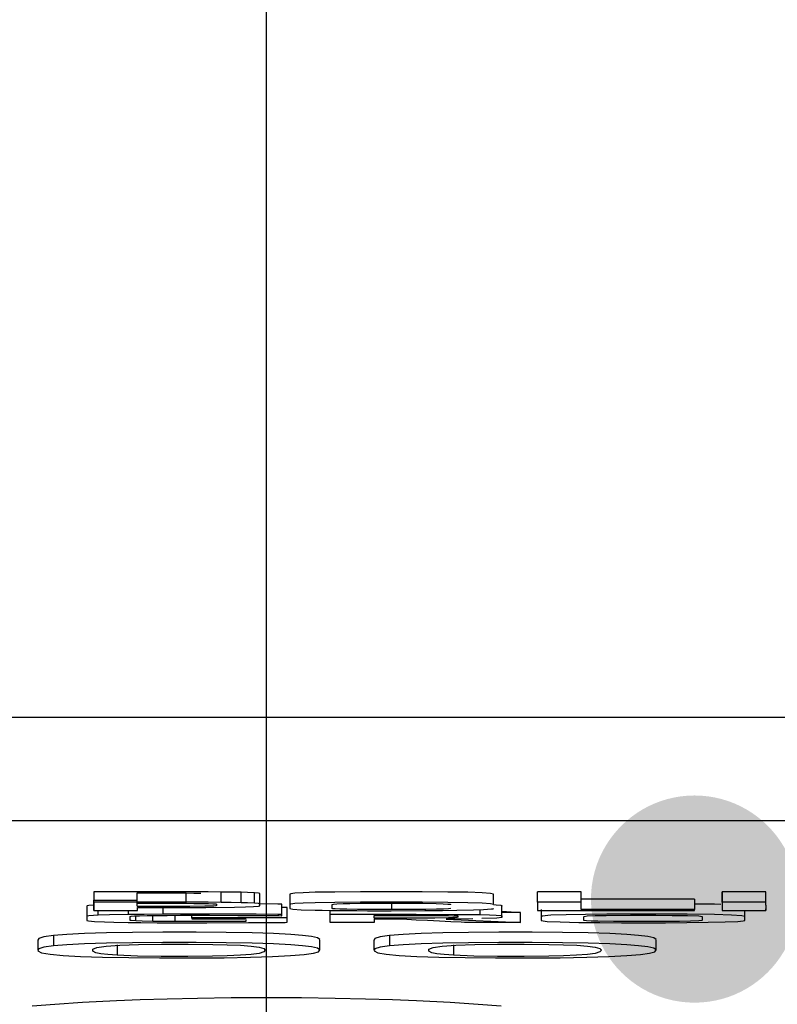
# Model space of a CAD drawing. Header units: millimetres. Extents: x 196 to 1773810, y -221320 to 153872.
# Tile 148 of 256: x 1163921 to 1163994, y -203282 to -203187. Entities that reach past the tile are written whole.
import ezdxf

# ---------------------------------------------------------------- set-up
doc = ezdxf.new("R2010")
doc.units = ezdxf.units.MM
doc.linetypes.add('CENTER', pattern=[50.8, 31.75, -6.35, 6.35, -6.35])
doc.layers.get('Defpoints').update_dxf_attribs({"lineweight": 18})
for name, color, linetype, lineweight in [('00_Основной', 163, 'Continuous', 40), ('ТМ-размеры', 25, 'Continuous', 20), ('Эл.линия силовых сетей', 1, 'Continuous', 50)]:
    doc.layers.add(name, color=color, linetype=linetype, lineweight=lineweight)
doc.styles.add('SFINKS', font='SFINKS.shx', dxfattribs={"width": 0.7, "oblique": 15})
doc.styles.add('Times New Roman', font='times.ttf')
doc.dimstyles.new('кира-50', dxfattribs={"dimtxt": 150, "dimasz": 40, "dimexe": 15, "dimexo": 0, "dimgap": 20, "dimtad": 1, "dimdec": 0, "dimrnd": 5, "dimdsep": 46, "dimtxsty": 'SFINKS', "dimblk1": 'OBLIQUE', "dimblk2": 'OBLIQUE', "dimsah": 1, "dimcen": 2.5, "dimclrd": 252, "dimclre": 252, "dimclrt": 252, "dimadec": 0, "dimazin": 0, "dimtfac": 1, "dimtdec": 0, "dimtofl": 0, "dimtmove": 0, "dimatfit": 3, "dimldrblk": 'OBLIQUE', "dimfxl": 15, "dimtfill": 1, "dimtolj": 1, "dimtzin": 0, "dimlwd": 20, "dimlwe": 20, "dimarcsym": 0})

# ---------------------------------------------------------------- blocks, each defined once
blk = doc.blocks.new('_Oblique')
at = {"color": 0, "linetype": 'ByBlock', "lineweight": -2}
blk.add_line((-0.5, -0.5), (0.5, 0.5), dxfattribs=at)
blk = doc.blocks.new('*D61')
at = {"layer": 'Defpoints', "color": 0, "linetype": 'ByBlock', "lineweight": 50, "transparency": 16777216}
for p in [(1163944.679, -194978.271), (1163944.679, -203390.232), (1165379.013, -203390.232)]:
    blk.add_point(p, dxfattribs=at)
at = {"layer": 'ТМ-размеры', "color": 252, "linetype": 'ByBlock', "lineweight": 20, "transparency": 16777216}
for p, q in [((1163944.679, -194978.271), (1165394.013, -194978.271)), ((1165379.013, -194978.271), (1165379.013, -203390.232)), ((1163944.679, -203390.232), (1165394.013, -203390.232))]:
    blk.add_line(p, q, dxfattribs=at)
at = {"layer": 'ТМ-размеры', "color": 252, "linetype": 'ByBlock', "lineweight": 20, "transparency": 16777216, "xscale": 40, "yscale": 40, "zscale": 40}
for p, rotation in [((1165379.013, -194978.271), 90), ((1165379.013, -203390.232), 270)]:
    blk.add_blockref('_Oblique', p, dxfattribs=dict(at, rotation=rotation))
at = {"layer": 'ТМ-размеры', "color": 252, "linetype": 'ByBlock', "transparency": 16777216, "insert": (1165284.013, -199184.252), "char_height": 150, "attachment_point": 5, "rotation": 90, "style": 'SFINKS', "bg_fill": 3, "box_fill_scale": 1.1, "bg_fill_color": 256, "bg_fill_true_color": 13158600, "bg_fill_transparency": 0}
blk.add_mtext('\\A1;8410', dxfattribs=at)

msp = doc.modelspace()

# ---------------------------------------------------------------- hatches: boundary and pattern name
at = {"layer": '00_Основной', "lineweight": 25, "ltscale": 10}
msp.add_hatch(color=252, dxfattribs=at).paths.add_polyline_path([(1163985.987, -203271.715), (1163985.987, -203281.712), (1163986.671, -203281.688), (1163987.343, -203281.62), (1163988.002, -203281.508), (1163988.644, -203281.354), (1163989.27, -203281.16), (1163989.878, -203280.926), (1163990.466, -203280.654), (1163991.032, -203280.347), (1163991.576, -203280.004), (1163992.095, -203279.628), (1163992.589, -203279.221), (1163993.055, -203278.783), (1163993.493, -203278.317), (1163993.9, -203277.823), (1163994.276, -203277.304), (1163994.619, -203276.76), (1163994.926, -203276.194), (1163995.198, -203275.606), (1163995.432, -203274.998), (1163995.626, -203274.372), (1163995.78, -203273.729), (1163995.892, -203273.071), (1163995.96, -203272.399), (1163995.983, -203271.715), (1163995.96, -203271.031), (1163995.892, -203270.359), (1163995.78, -203269.701), (1163995.626, -203269.058), (1163995.432, -203268.433), (1163995.198, -203267.825), (1163994.926, -203267.237), (1163994.619, -203266.671), (1163994.276, -203266.128), (1163993.9, -203265.608), (1163993.493, -203265.115), (1163993.055, -203264.648), (1163992.589, -203264.211), (1163992.095, -203263.803), (1163991.576, -203263.428), (1163991.032, -203263.085), (1163990.466, -203262.778), (1163989.878, -203262.506), (1163989.27, -203262.272), (1163988.644, -203262.078), (1163988.002, -203261.924), (1163987.343, -203261.812), (1163986.671, -203261.744), (1163985.987, -203261.72), (1163985.303, -203261.744), (1163984.631, -203261.812), (1163983.973, -203261.924), (1163983.33, -203262.078), (1163982.704, -203262.272), (1163982.096, -203262.506), (1163981.508, -203262.778), (1163980.942, -203263.085), (1163980.398, -203263.428), (1163979.879, -203263.803), (1163979.385, -203264.211), (1163978.919, -203264.648), (1163978.481, -203265.115), (1163978.074, -203265.608), (1163977.698, -203266.128), (1163977.356, -203266.671), (1163977.048, -203267.237), (1163976.776, -203267.825), (1163976.542, -203268.433), (1163976.348, -203269.058), (1163976.194, -203269.701), (1163976.082, -203270.359), (1163976.014, -203271.031), (1163975.991, -203271.715), (1163976.014, -203272.399), (1163976.082, -203273.071), (1163976.194, -203273.729), (1163976.348, -203274.372), (1163976.542, -203274.998), (1163976.776, -203275.606), (1163977.048, -203276.194), (1163977.356, -203276.76), (1163977.698, -203277.304), (1163978.074, -203277.823), (1163978.481, -203278.317), (1163978.919, -203278.783), (1163979.385, -203279.221), (1163979.879, -203279.628), (1163980.398, -203280.004), (1163980.942, -203280.347), (1163981.508, -203280.654), (1163982.096, -203280.926), (1163982.704, -203281.16), (1163983.33, -203281.354), (1163983.973, -203281.508), (1163984.631, -203281.62), (1163985.303, -203281.688), (1163985.987, -203281.712)])

# ---------------------------------------------------------------- linework, layer by layer
at = {"color": 252, "linetype": 'CENTER', "lineweight": 25, "ltscale": 10}
msp.add_line((1163944.679, -203390.232, 0.203), (1163944.679, -194978.278, 0.203), dxfattribs=at)
at = {"layer": '00_Основной', "color": 252, "lineweight": 25, "ltscale": 10}
for p, q in [((1163783.576, -203254.172, 0.203), (1164105.775, -203254.172, 0.203)), ((1164105.775, -203264.16, 0.203), (1163783.576, -203264.16, 0.203)), ((1163927.988, -203271.02, 0.203), (1163927.988, -203271.824, 0.203)), ((1163932.195, -203272.12, 0.203), (1163932.195, -203271.12, 0.203)), ((1163932.195, -203271.416, 0.203), (1163932.195, -203271.12, 0.203)), ((1163936.923, -203272.12, 0.203), (1163936.923, -203271.12, 0.203)), ((1163940.295, -203272.035, 0.203), (1163940.295, -203271.036, 0.203)), ((1163942.227, -203272.064, 0.203), (1163942.227, -203271.064, 0.203)), ((1163943.496, -203272.107, 0.203), (1163943.496, -203271.104, 0.203)), ((1163944.019, -203272.26, 0.203), (1163944.019, -203271.272, 0.203)), ((1163946.912, -203271.244, 0.203), (1163946.912, -203272.247, 0.203)), ((1163966.583, -203272.247, 0.203), (1163966.583, -203271.244, 0.203)), ((1163975.051, -203271.02, 0.203), (1163970.815, -203271.02, 0.203)), ((1163970.815, -203272.02, 0.203), (1163970.815, -203271.02, 0.203)), ((1163975.051, -203271.712, 0.203), (1163975.051, -203271.02, 0.203)), ((1163992.872, -203271.02, 0.203), (1163988.64, -203271.02, 0.203)), ((1163988.64, -203272.02, 0.203), (1163988.64, -203271.02, 0.203)), ((1163992.872, -203271.316, 0.203), (1163992.872, -203271.02, 0.203)), ((1163992.872, -203272.319, 0.203), (1163992.872, -203271.316, 0.203)), ((1163927.988, -203272.827, 0.203), (1163927.988, -203271.824, 0.203)), ((1163927.988, -203272.02, 0.203), (1163927.988, -203272.827, 0.203)), ((1163932.195, -203272.415, 0.203), (1163932.195, -203272.12, 0.203)), ((1163946.151, -203273.191, 0.203), (1163946.151, -203272.192, 0.203)), ((1163956.763, -203272.728, 0.203), (1163956.763, -203272.12, 0.203)), ((1163975.051, -203272.02, 0.203), (1163970.815, -203272.02, 0.203)), ((1163975.051, -203272.711, 0.203), (1163975.051, -203271.712, 0.203)), ((1163975.051, -203272.711, 0.203), (1163975.051, -203272.02, 0.203)), ((1163985.987, -203271.712, 0.203), (1163985.987, -203272.711, 0.203)), ((1163988.64, -203271.824, 0.203), (1163988.64, -203272.827, 0.203)), ((1163992.872, -203272.02, 0.203), (1163988.64, -203272.02, 0.203)), ((1163992.872, -203272.319, 0.203), (1163992.872, -203272.02, 0.203)), ((1163992.872, -203272.319, 0.203), (1163992.872, -203272.827, 0.203)), ((1163927.311, -203272.587, 0.203), (1163927.311, -203273.588, 0.203)), ((1163928.411, -203273.276, 0.203), (1163928.411, -203272.827, 0.203)), ((1163931.347, -203273.208, 0.203), (1163931.347, -203272.827, 0.203)), ((1163932.224, -203272.827, 0.203), (1163932.224, -203272.543, 0.203)), ((1163933.691, -203273.871, 0.203), (1163933.691, -203273.304, 0.203)), ((1163934.692, -203273.18, 0.203), (1163934.692, -203272.543, 0.203)), ((1163935.863, -203273.884, 0.203), (1163935.863, -203273.292, 0.203)), ((1163937.459, -203273.516, 0.203), (1163937.459, -203273.276, 0.203)), ((1163946.66, -203272.968, 0.203), (1163946.66, -203272.515, 0.203)), ((1163946.66, -203273.516, 0.203), (1163946.66, -203272.515, 0.203)), ((1163950.82, -203273.18, 0.203), (1163950.82, -203272.812, 0.203)), ((1163955.067, -203273.544, 0.203), (1163955.067, -203273.292, 0.203)), ((1163962.447, -203272.616, 0.203), (1163962.447, -203272.6, 0.203)), ((1163965.283, -203273.208, 0.203), (1163965.283, -203272.74, 0.203)), ((1163967.372, -203273.42, 0.203), (1163967.372, -203272.415, 0.203)), ((1163967.372, -203272.896, 0.203), (1163969.179, -203272.996, 0.203)), ((1163969.179, -203272.996, 0.203), (1163967.372, -203272.996, 0.203)), ((1163969.179, -203273.984, 0.203), (1163969.179, -203272.996, 0.203)), ((1163970.815, -203272.827, 0.203), (1163985.987, -203272.827, 0.203)), ((1163985.987, -203272.827, 0.203), (1163985.987, -203272.711, 0.203)), ((1163988.64, -203272.827, 0.203), (1163992.872, -203272.827, 0.203)), ((1163992.872, -203272.827, 0.203), (1163992.872, -203272.672, 0.203)), ((1163932.067, -203273.827, 0.203), (1163932.067, -203273.348, 0.203)), ((1163937.459, -203273.516, 0.203), (1163937.459, -203273.631, 0.203)), ((1163937.459, -203273.631, 0.203), (1163942.663, -203273.631, 0.203)), ((1163942.663, -203273.631, 0.203), (1163942.663, -203273.672, 0.203)), ((1163946.66, -203273.956, 0.203), (1163946.66, -203273.516, 0.203)), ((1163964.592, -203273.616, 0.203), (1163962.023, -203273.644, 0.203)), ((1163962.023, -203273.644, 0.203), (1163969.179, -203273.984, 0.203)), ((1163922.583, -203275.664, 0.203), (1163922.583, -203276.652, 0.203)), ((1163924.096, -203275.24, 0.203), (1163924.096, -203276.239, 0.203)), ((1163930.247, -203276.143, 0.203), (1163930.247, -203277.132, 0.203)), ((1163949.819, -203276.652, 0.203), (1163949.819, -203275.664, 0.203)), ((1163955.04, -203275.664, 0.203), (1163955.04, -203276.652, 0.203)), ((1163956.551, -203275.24, 0.203), (1163956.551, -203276.239, 0.203)), ((1163962.715, -203276.143, 0.203), (1163962.715, -203277.132, 0.203)), ((1163982.276, -203276.652, 0.203), (1163982.276, -203275.664, 0.203))]:
    msp.add_line(p, q, dxfattribs=at)
at = {"layer": '00_Основной', "color": 252, "lineweight": 25, "ltscale": 10, "elevation": 0.203}
for points in [[(1163938.108, -203271.02), (1163935.723, -203271.02), (1163929.98, -203271.02), (1163928.511, -203271.02), (1163928.131, -203271.02), (1163928.031, -203271.02), (1163928.003, -203271.02), (1163927.988, -203271.02)], [(1163932.195, -203271.12), (1163933.831, -203271.12), (1163935.483, -203271.12), (1163936.923, -203271.12)], [(1163936.923, -203271.12), (1163937.639, -203271.132), (1163938.331, -203271.132)], [(1163940.295, -203271.036), (1163939.039, -203271.02), (1163938.108, -203271.02)], [(1163942.227, -203271.064), (1163941.255, -203271.048), (1163940.295, -203271.036)], [(1163943.496, -203271.104), (1163942.848, -203271.076), (1163942.227, -203271.064)], [(1163944.019, -203271.272), (1163944.019, -203271.231), (1163944.019, -203271.204), (1163944.019, -203271.188), (1163943.891, -203271.148), (1163943.496, -203271.104)], [(1163966.583, -203271.244), (1163966.299, -203271.176), (1163965.484, -203271.12), (1163964.099, -203271.064), (1163962.179, -203271.036), (1163959.711, -203271.02), (1163956.704, -203271.004), (1163953.728, -203271.02), (1163951.271, -203271.036), (1163949.367, -203271.064), (1163948.196, -203271.104), (1163947.392, -203271.148), (1163947.011, -203271.204), (1163946.939, -203271.231), (1163946.927, -203271.231), (1163946.912, -203271.244), (1163946.912, -203271.244), (1163946.912, -203271.244), (1163946.912, -203271.244), (1163946.912, -203271.244), (1163946.912, -203271.244), (1163946.912, -203271.244), (1163946.912, -203271.244), (1163946.912, -203271.244), (1163946.912, -203271.244), (1163946.912, -203271.244), (1163946.912, -203271.244), (1163946.912, -203271.244), (1163946.912, -203271.244), (1163946.912, -203271.259), (1163946.912, -203271.272), (1163946.912, -203271.316), (1163946.912, -203271.427), (1163946.912, -203271.473)], [(1163988.64, -203271.02), (1163988.64, -203271.02), (1163988.64, -203271.02), (1163988.64, -203271.02), (1163988.64, -203271.02), (1163988.64, -203271.02), (1163988.64, -203271.02), (1163988.64, -203271.02), (1163988.64, -203271.036), (1163988.64, -203271.076), (1163988.64, -203271.12), (1163988.64, -203271.176), (1163988.64, -203271.288), (1163988.64, -203271.427), (1163988.64, -203271.544), (1163988.64, -203271.641), (1163988.64, -203271.723), (1163988.64, -203271.796), (1163988.64, -203271.824), (1163988.64, -203271.824), (1163988.64, -203271.824), (1163988.64, -203271.824), (1163988.64, -203271.824)], [(1163927.988, -203272.319), (1163927.523, -203272.347), (1163927.355, -203272.375), (1163927.311, -203272.388), (1163927.311, -203272.404), (1163927.311, -203272.404), (1163927.311, -203272.404), (1163927.311, -203272.404), (1163927.311, -203272.404), (1163927.311, -203272.404), (1163927.311, -203272.404), (1163927.311, -203272.404), (1163927.311, -203272.404), (1163927.311, -203272.404), (1163927.311, -203272.404), (1163927.311, -203272.404), (1163927.311, -203272.404), (1163927.311, -203272.404), (1163927.311, -203272.415), (1163927.311, -203272.415), (1163927.311, -203272.432), (1163927.311, -203272.472), (1163927.311, -203272.587)], [(1163927.988, -203271.824), (1163927.988, -203271.824), (1163927.988, -203271.824), (1163928.116, -203271.824), (1163932.224, -203271.824), (1163932.224, -203271.824)], [(1163938.108, -203272.02), (1163935.723, -203272.02), (1163930.107, -203272.02), (1163928.611, -203272.02), (1163928.199, -203272.02), (1163928.075, -203272.02), (1163927.988, -203272.02)], [(1163932.195, -203272.12), (1163933.831, -203272.12), (1163935.483, -203272.12), (1163936.923, -203272.12)], [(1163936.923, -203272.12), (1163937.639, -203272.136), (1163938.331, -203272.136)], [(1163940.295, -203272.035), (1163939.039, -203272.02), (1163938.108, -203272.02)], [(1163938.331, -203272.136), (1163939.067, -203272.148), (1163939.475, -203272.163)], [(1163939.475, -203272.163), (1163939.787, -203272.175), (1163939.844, -203272.192), (1163939.844, -203272.192), (1163939.855, -203272.203), (1163939.855, -203272.203), (1163939.855, -203272.203), (1163939.855, -203272.203), (1163939.855, -203272.203), (1163939.855, -203272.203), (1163939.855, -203272.203), (1163939.855, -203272.203), (1163939.855, -203272.203), (1163939.855, -203272.203), (1163939.855, -203272.203), (1163939.855, -203272.203), (1163939.855, -203272.203), (1163939.855, -203272.203), (1163939.855, -203272.203), (1163939.855, -203272.231), (1163939.855, -203272.275), (1163939.855, -203272.304), (1163939.855, -203272.331), (1163939.855, -203272.347), (1163939.787, -203272.36), (1163939.576, -203272.388), (1163939.207, -203272.404), (1163938.715, -203272.415)], [(1163942.227, -203272.064), (1163941.255, -203272.035), (1163940.295, -203272.035)], [(1163941.579, -203272.499), (1163942.635, -203272.472), (1163943.411, -203272.443), (1163943.908, -203272.388), (1163944.004, -203272.375), (1163944.019, -203272.36), (1163944.019, -203272.347), (1163944.019, -203272.347), (1163944.019, -203272.347), (1163944.019, -203272.347), (1163944.019, -203272.347), (1163944.019, -203272.347), (1163944.019, -203272.347), (1163944.019, -203272.347), (1163944.019, -203272.347), (1163944.019, -203272.347), (1163944.019, -203272.347), (1163944.019, -203272.347), (1163944.019, -203272.347), (1163944.019, -203272.347), (1163944.019, -203272.331), (1163944.019, -203272.319), (1163944.019, -203272.26), (1163944.019, -203272.231), (1163944.019, -203272.203), (1163944.019, -203272.192), (1163943.891, -203272.148), (1163943.496, -203272.107)], [(1163943.496, -203272.107), (1163942.848, -203272.079), (1163942.227, -203272.064)], [(1163946.151, -203272.192), (1163946.151, -203272.192), (1163946.151, -203272.192), (1163946.151, -203272.192), (1163946.151, -203272.192), (1163946.151, -203272.192), (1163946.136, -203272.192), (1163946.123, -203272.192), (1163946.079, -203272.192), (1163945.951, -203272.192), (1163945.811, -203272.192), (1163945.768, -203272.192), (1163945.768, -203272.192), (1163945.768, -203272.192), (1163945.755, -203272.192), (1163945.755, -203272.192), (1163945.755, -203272.192), (1163945.755, -203272.192), (1163944.019, -203272.175)], [(1163966.583, -203272.247), (1163966.583, -203272.247), (1163966.583, -203272.247), (1163966.583, -203272.247), (1163966.583, -203272.247), (1163966.299, -203272.175), (1163965.484, -203272.107), (1163964.099, -203272.064), (1163962.179, -203272.035), (1163959.711, -203272.008), (1163956.704, -203272.008), (1163953.728, -203272.008), (1163951.271, -203272.035), (1163949.367, -203272.064), (1163948.196, -203272.107), (1163947.392, -203272.148), (1163947.011, -203272.203), (1163946.939, -203272.22), (1163946.927, -203272.231), (1163946.912, -203272.231), (1163946.912, -203272.247), (1163946.912, -203272.247), (1163946.912, -203272.247), (1163946.912, -203272.247), (1163946.912, -203272.247), (1163946.912, -203272.247), (1163946.912, -203272.247), (1163946.912, -203272.247), (1163946.912, -203272.247), (1163946.912, -203272.247), (1163946.912, -203272.247), (1163946.912, -203272.247), (1163946.912, -203272.247), (1163946.912, -203272.247), (1163946.912, -203272.275), (1163946.912, -203272.319), (1163946.912, -203272.432), (1163946.912, -203272.499), (1163946.912, -203272.572), (1163946.912, -203272.6), (1163946.912, -203272.616), (1163946.912, -203272.616), (1163946.912, -203272.616), (1163946.912, -203272.616), (1163946.912, -203272.616), (1163946.912, -203272.616), (1163946.912, -203272.616), (1163946.912, -203272.616), (1163947.196, -203272.683), (1163948.011, -203272.74), (1163949.367, -203272.784), (1163950.032, -203272.796), (1163950.751, -203272.812), (1163951.556, -203272.812), (1163952.431, -203272.827), (1163953.387, -203272.827), (1163954.419, -203272.84), (1163955.52, -203272.84), (1163956.704, -203272.84), (1163959.963, -203272.827)], [(1163956.763, -203272.728), (1163954.872, -203272.728), (1163953.447, -203272.711), (1163952.415, -203272.7), (1163951.739, -203272.683), (1163951.288, -203272.656), (1163951.075, -203272.644), (1163951.02, -203272.616), (1163951.02, -203272.616), (1163951.02, -203272.616), (1163951.02, -203272.616), (1163951.02, -203272.616), (1163951.02, -203272.616), (1163951.02, -203272.616), (1163951.02, -203272.616), (1163951.02, -203272.616), (1163951.02, -203272.616), (1163951.02, -203272.616), (1163951.02, -203272.616), (1163951.02, -203272.616), (1163951.02, -203272.616), (1163951.02, -203272.616), (1163951.02, -203272.616), (1163951.02, -203272.616), (1163951.02, -203272.6), (1163951.02, -203272.587), (1163951.02, -203272.543), (1163951.02, -203272.432), (1163951.02, -203272.36), (1163951.02, -203272.304), (1163951.02, -203272.26), (1163951.02, -203272.247), (1163951.131, -203272.203), (1163951.471, -203272.175)], [(1163951.471, -203272.175), (1163952.075, -203272.148), (1163952.712, -203272.136)], [(1163952.712, -203272.136), (1163953.7, -203272.12), (1163954.504, -203272.12)], [(1163954.504, -203272.12), (1163954.872, -203272.12), (1163955.267, -203272.12), (1163955.675, -203272.12), (1163956.111, -203272.12), (1163956.564, -203272.12), (1163958.075, -203272.12), (1163959.767, -203272.12), (1163961.036, -203272.148), (1163961.716, -203272.163), (1163962.179, -203272.192), (1163962.392, -203272.22), (1163962.436, -203272.231), (1163962.447, -203272.231), (1163962.447, -203272.231), (1163962.447, -203272.231), (1163962.447, -203272.231), (1163962.447, -203272.231), (1163962.447, -203272.247), (1163962.447, -203272.247), (1163962.447, -203272.247), (1163962.447, -203272.247), (1163962.447, -203272.247), (1163962.447, -203272.247), (1163962.447, -203272.247), (1163962.447, -203272.247), (1163962.447, -203272.247), (1163962.447, -203272.247), (1163962.447, -203272.247), (1163962.447, -203272.26)], [(1163966.583, -203272.247), (1163966.851, -203272.26), (1163967.276, -203272.304), (1163967.343, -203272.331), (1163967.372, -203272.347), (1163967.372, -203272.347), (1163967.372, -203272.347), (1163967.372, -203272.347), (1163967.372, -203272.347), (1163967.372, -203272.347), (1163967.372, -203272.347), (1163967.372, -203272.347), (1163967.372, -203272.347), (1163967.372, -203272.347), (1163967.372, -203272.347), (1163967.372, -203272.347), (1163967.372, -203272.347), (1163967.372, -203272.347), (1163967.372, -203272.347), (1163967.372, -203272.36), (1163967.372, -203272.375), (1163967.372, -203272.415)], [(1163970.815, -203272.02), (1163970.815, -203272.02), (1163970.815, -203272.02), (1163970.815, -203272.02), (1163970.815, -203272.02), (1163970.815, -203272.052), (1163970.815, -203272.415), (1163970.815, -203272.827)], [(1163985.987, -203271.712), (1163980.523, -203271.712), (1163976.755, -203271.712), (1163975.175, -203271.712), (1163975.064, -203271.712), (1163975.051, -203271.712), (1163975.051, -203271.712), (1163975.051, -203271.712)], [(1163988.527, -203272.231), (1163987.919, -203272.22), (1163985.987, -203272.192)], [(1163988.64, -203272.02), (1163988.64, -203272.02), (1163988.64, -203272.02), (1163988.64, -203272.02), (1163988.64, -203272.02), (1163988.64, -203272.02), (1163988.64, -203272.02), (1163988.64, -203272.02), (1163988.64, -203272.035), (1163988.64, -203272.064), (1163988.64, -203272.12), (1163988.64, -203272.175), (1163988.64, -203272.288), (1163988.64, -203272.415), (1163988.64, -203272.528), (1163988.64, -203272.644), (1163988.64, -203272.728), (1163988.64, -203272.796), (1163988.64, -203272.827), (1163988.64, -203272.827), (1163988.64, -203272.827), (1163988.64, -203272.827), (1163988.64, -203272.827)], [(1163928.411, -203273.276), (1163927.523, -203273.348), (1163927.355, -203273.376), (1163927.311, -203273.392), (1163927.311, -203273.405), (1163927.311, -203273.405), (1163927.311, -203273.405), (1163927.311, -203273.405), (1163927.311, -203273.405), (1163927.311, -203273.405), (1163927.311, -203273.405), (1163927.311, -203273.405), (1163927.311, -203273.405), (1163927.311, -203273.405), (1163927.311, -203273.405), (1163927.311, -203273.405), (1163927.311, -203273.405), (1163927.311, -203273.405), (1163927.311, -203273.405), (1163927.311, -203273.42), (1163927.311, -203273.431), (1163927.311, -203273.476), (1163927.311, -203273.588), (1163927.311, -203273.659), (1163927.311, -203273.716), (1163927.311, -203273.756), (1163927.311, -203273.771), (1163927.495, -203273.827), (1163928.059, -203273.871)], [(1163927.988, -203272.827), (1163927.988, -203272.827), (1163927.988, -203272.827), (1163928.003, -203272.827), (1163928.171, -203272.827), (1163930.107, -203272.827), (1163932.224, -203272.827), (1163932.224, -203272.827)], [(1163931.347, -203273.208), (1163929.512, -203273.237), (1163928.411, -203273.276)], [(1163934.692, -203273.18), (1163932.859, -203273.191), (1163931.347, -203273.208)], [(1163932.067, -203273.827), (1163931.616, -203273.799), (1163931.531, -203273.783), (1163931.515, -203273.771), (1163931.515, -203273.771), (1163931.504, -203273.771), (1163931.504, -203273.771), (1163931.504, -203273.771), (1163931.504, -203273.771), (1163931.504, -203273.771), (1163931.504, -203273.771), (1163931.504, -203273.771), (1163931.504, -203273.771), (1163931.504, -203273.771), (1163931.504, -203273.771), (1163931.504, -203273.771), (1163931.504, -203273.771), (1163931.504, -203273.771), (1163931.504, -203273.771), (1163931.504, -203273.756), (1163931.504, -203273.744), (1163931.504, -203273.699), (1163931.504, -203273.588), (1163931.504, -203273.531), (1163931.504, -203273.487), (1163931.504, -203273.448), (1163931.504, -203273.42), (1163931.504, -203273.405), (1163931.616, -203273.376), (1163931.912, -203273.348), (1163932.42, -203273.335), (1163933.14, -203273.304), (1163934.016, -203273.292), (1163935.087, -203273.292), (1163936.355, -203273.276), (1163937.823, -203273.276), (1163938.375, -203273.276), (1163938.756, -203273.276), (1163939.151, -203273.276), (1163941.904, -203273.292)], [(1163938.715, -203272.415), (1163937.276, -203272.432), (1163935.54, -203272.443), (1163933.351, -203272.443), (1163932.195, -203272.443)], [(1163932.224, -203272.543), (1163932.675, -203272.543), (1163933.663, -203272.543), (1163934.747, -203272.543), (1163935.032, -203272.543), (1163935.087, -203272.543), (1163935.1, -203272.543), (1163935.1, -203272.543), (1163935.1, -203272.543), (1163935.1, -203272.543), (1163935.1, -203272.543), (1163935.1, -203272.543), (1163938.8, -203272.528), (1163941.579, -203272.499)], [(1163946.151, -203273.191), (1163946.151, -203273.191), (1163946.151, -203273.191), (1163946.151, -203273.191), (1163946.151, -203273.191), (1163946.151, -203273.191), (1163946.136, -203273.191), (1163946.123, -203273.191), (1163946.079, -203273.191), (1163945.951, -203273.191), (1163945.811, -203273.191), (1163945.768, -203273.191), (1163945.768, -203273.191), (1163945.768, -203273.191), (1163945.755, -203273.191), (1163945.755, -203273.191), (1163945.755, -203273.191), (1163945.755, -203273.191), (1163943.668, -203273.18), (1163941.463, -203273.18), (1163939.179, -203273.164), (1163937.528, -203273.164), (1163936.556, -203273.164), (1163935.608, -203273.18), (1163934.692, -203273.18)], [(1163941.904, -203273.292), (1163945.587, -203273.304), (1163945.868, -203273.304), (1163946.123, -203273.319), (1163946.151, -203273.319), (1163946.151, -203273.319), (1163946.151, -203273.319)], [(1163946.66, -203272.515), (1163946.66, -203272.515), (1163946.66, -203272.515), (1163946.644, -203272.515), (1163946.263, -203272.515), (1163946.151, -203272.515)], [(1163946.151, -203273.319), (1163946.151, -203273.319), (1163946.151, -203273.319), (1163946.151, -203273.319), (1163946.151, -203273.319), (1163946.151, -203273.319), (1163946.151, -203273.319), (1163946.151, -203273.304), (1163946.151, -203273.304), (1163946.151, -203273.304), (1163946.151, -203273.276), (1163946.151, -203273.237), (1163946.151, -203273.208), (1163946.151, -203273.191), (1163946.151, -203273.191), (1163946.151, -203273.191), (1163946.151, -203273.191), (1163946.151, -203273.191), (1163946.151, -203273.191), (1163946.151, -203273.191)], [(1163957.596, -203273.659), (1163957.596, -203273.659), (1163957.596, -203273.659), (1163957.596, -203273.659), (1163957.596, -203273.659), (1163957.58, -203273.659), (1163957.58, -203273.659), (1163957.567, -203273.659), (1163957.511, -203273.659), (1163957.34, -203273.659), (1163956.876, -203273.659), (1163955.86, -203273.659), (1163955.324, -203273.659), (1163955.067, -203273.659), (1163955.067, -203273.659), (1163955.067, -203273.659), (1163955.067, -203273.659), (1163955.067, -203273.659), (1163955.067, -203273.659), (1163955.067, -203273.659), (1163955.067, -203273.659), (1163955.067, -203273.659), (1163955.067, -203273.659), (1163955.067, -203273.659), (1163955.067, -203273.672), (1163955.067, -203273.699), (1163955.067, -203273.756), (1163955.067, -203273.827), (1163955.067, -203273.884), (1163955.067, -203273.939), (1163955.067, -203273.984), (1163955.067, -203273.984), (1163955.067, -203273.984), (1163955.067, -203273.984), (1163955.067, -203273.984), (1163955.056, -203273.984), (1163955.056, -203273.984), (1163955.056, -203273.984), (1163954.319, -203273.984), (1163952.952, -203273.984), (1163951.567, -203273.984), (1163950.835, -203273.984), (1163950.82, -203273.984), (1163950.82, -203273.984), (1163950.82, -203273.984), (1163950.82, -203273.984), (1163950.82, -203273.984), (1163950.82, -203273.984), (1163950.82, -203273.984), (1163950.82, -203273.984), (1163950.82, -203273.984), (1163950.82, -203273.984), (1163950.82, -203273.984), (1163950.82, -203273.967), (1163950.82, -203273.9), (1163950.82, -203273.812), (1163950.82, -203273.699), (1163950.82, -203273.588), (1163950.82, -203273.476), (1163950.82, -203273.363), (1163950.82, -203273.263), (1163950.82, -203273.208), (1163950.82, -203273.18), (1163950.82, -203273.18), (1163950.82, -203273.18), (1163950.835, -203273.18), (1163950.835, -203273.18), (1163951.271, -203273.18), (1163952.191, -203273.18), (1163953.447, -203273.18), (1163955.575, -203273.18), (1163957.567, -203273.18), (1163958.767, -203273.18), (1163959.035, -203273.18), (1163959.091, -203273.18), (1163959.091, -203273.18), (1163959.104, -203273.18), (1163959.104, -203273.18), (1163959.104, -203273.18), (1163959.104, -203273.18), (1163959.104, -203273.18), (1163962.787, -203273.191), (1163965.283, -203273.208)], [(1163955.067, -203273.292), (1163955.067, -203273.292), (1163955.067, -203273.292), (1163955.067, -203273.292), (1163955.067, -203273.292), (1163955.067, -203273.292), (1163955.067, -203273.292), (1163955.095, -203273.292), (1163955.151, -203273.292), (1163955.335, -203273.292), (1163955.871, -203273.292), (1163957.171, -203273.292), (1163958.751, -203273.292), (1163959.159, -203273.292), (1163959.244, -203273.292), (1163959.259, -203273.292), (1163959.259, -203273.292), (1163959.259, -203273.292), (1163959.275, -203273.292), (1163959.275, -203273.292), (1163959.275, -203273.292), (1163960.672, -203273.292), (1163961.688, -203273.304), (1163962.251, -203273.304), (1163962.647, -203273.319), (1163962.944, -203273.335), (1163963.083, -203273.348), (1163963.127, -203273.348), (1163963.127, -203273.363), (1163963.127, -203273.363), (1163963.127, -203273.363), (1163963.127, -203273.363), (1163963.127, -203273.363), (1163963.127, -203273.363), (1163963.127, -203273.363), (1163963.127, -203273.363), (1163963.127, -203273.363), (1163963.127, -203273.363), (1163963.127, -203273.363), (1163963.127, -203273.363), (1163963.127, -203273.363), (1163963.127, -203273.363), (1163963.127, -203273.363), (1163963.127, -203273.363), (1163963.127, -203273.363), (1163963.127, -203273.363), (1163963.127, -203273.376), (1163963.127, -203273.42), (1163963.127, -203273.448), (1163963.127, -203273.46), (1163963.127, -203273.46), (1163963.127, -203273.46), (1163963.127, -203273.476), (1163963.127, -203273.476)], [(1163962.447, -203272.616), (1163962.42, -203272.629), (1163962.235, -203272.656), (1163961.743, -203272.683), (1163961.067, -203272.7), (1163960.051, -203272.711), (1163958.64, -203272.728), (1163956.763, -203272.728)], [(1163959.963, -203272.827), (1163961.671, -203272.812), (1163963.04, -203272.796)], [(1163963.04, -203272.796), (1163964.651, -203272.768), (1163965.624, -203272.728)], [(1163965.283, -203273.208), (1163966.188, -203273.237), (1163966.851, -203273.263), (1163967.276, -203273.304), (1163967.343, -203273.335), (1163967.372, -203273.335), (1163967.372, -203273.348), (1163967.372, -203273.348), (1163967.372, -203273.348), (1163967.372, -203273.348), (1163967.372, -203273.348), (1163967.372, -203273.348), (1163967.372, -203273.348), (1163967.372, -203273.348), (1163967.372, -203273.348), (1163967.372, -203273.348), (1163967.372, -203273.348), (1163967.372, -203273.348), (1163967.372, -203273.348), (1163967.372, -203273.348), (1163967.372, -203273.363), (1163967.372, -203273.376), (1163967.372, -203273.42)], [(1163965.624, -203272.728), (1163966.4, -203272.672), (1163966.539, -203272.644), (1163966.583, -203272.629), (1163966.583, -203272.616), (1163966.583, -203272.616), (1163966.583, -203272.616), (1163966.583, -203272.616), (1163966.583, -203272.616), (1163966.583, -203272.616), (1163966.583, -203272.616), (1163966.583, -203272.616)], [(1163971.183, -203272.728), (1163971.183, -203273.219), (1163971.183, -203273.716)], [(1163990.855, -203273.771), (1163990.855, -203273.476), (1163990.855, -203273.405), (1163990.544, -203273.335), (1163989.543, -203273.263), (1163987.919, -203273.219), (1163985.28, -203273.18), (1163982.472, -203273.164), (1163979.636, -203273.164), (1163977.519, -203273.18), (1163975.471, -203273.191), (1163973.583, -203273.237), (1163972.127, -203273.276), (1163971.296, -203273.363), (1163971.183, -203273.448), (1163971.183, -203273.531), (1163971.183, -203273.616), (1163971.183, -203273.699), (1163971.196, -203273.783), (1163971.748, -203273.871), (1163973.003, -203273.927), (1163974.811, -203273.967), (1163976.843, -203273.984), (1163978.943, -203273.995), (1163983.192, -203273.995), (1163987.312, -203273.956)], [(1163985.987, -203272.711), (1163980.523, -203272.711), (1163976.755, -203272.711), (1163975.175, -203272.711), (1163975.064, -203272.711), (1163975.051, -203272.711), (1163975.051, -203272.711), (1163975.051, -203272.711)], [(1163990.855, -203273.476), (1163990.855, -203272.979), (1163990.855, -203272.827)], [(1163928.059, -203273.871), (1163929.019, -203273.912), (1163929.935, -203273.939)], [(1163929.935, -203273.939), (1163931.304, -203273.967), (1163932.547, -203273.984)], [(1163933.691, -203273.871), (1163932.675, -203273.843), (1163932.067, -203273.827)], [(1163932.547, -203273.984), (1163934.127, -203273.995), (1163935.311, -203273.995)], [(1163935.863, -203273.884), (1163934.651, -203273.871), (1163933.691, -203273.871)], [(1163935.311, -203273.995), (1163935.891, -203273.995), (1163936.484, -203273.995), (1163937.092, -203273.995), (1163937.727, -203273.995), (1163938.924, -203273.995), (1163942.931, -203273.984), (1163944.795, -203273.967), (1163945.643, -203273.967), (1163946.008, -203273.967), (1163946.18, -203273.967), (1163946.247, -203273.967), (1163946.275, -203273.967), (1163946.291, -203273.967), (1163946.304, -203273.967), (1163946.304, -203273.967), (1163946.304, -203273.967), (1163946.304, -203273.967), (1163946.304, -203273.967), (1163946.304, -203273.967), (1163946.304, -203273.967), (1163946.304, -203273.967), (1163946.319, -203273.967), (1163946.335, -203273.967), (1163946.376, -203273.967), (1163946.487, -203273.967), (1163946.616, -203273.956), (1163946.66, -203273.956), (1163946.66, -203273.956), (1163946.66, -203273.956), (1163946.66, -203273.956), (1163946.66, -203273.956), (1163946.66, -203273.956)], [(1163942.663, -203273.871), (1163939.039, -203273.884), (1163935.863, -203273.884)], [(1163946.66, -203273.516), (1163946.66, -203273.516), (1163946.66, -203273.516), (1163946.644, -203273.516), (1163946.263, -203273.516), (1163942.072, -203273.516), (1163937.459, -203273.516), (1163937.459, -203273.516)], [(1163942.663, -203273.744), (1163942.663, -203273.856), (1163942.663, -203273.871), (1163942.663, -203273.871), (1163942.663, -203273.871), (1163942.663, -203273.871), (1163942.663, -203273.871)], [(1163962.251, -203273.531), (1163960.911, -203273.544), (1163958.963, -203273.544), (1163956.196, -203273.544), (1163955.42, -203273.544), (1163955.195, -203273.544), (1163955.067, -203273.544)], [(1163963.96, -203273.984), (1163963.96, -203273.984), (1163963.96, -203273.984), (1163963.96, -203273.984), (1163963.96, -203273.984), (1163963.96, -203273.984), (1163963.944, -203273.984), (1163963.903, -203273.984), (1163963.787, -203273.984), (1163963.452, -203273.956), (1163962.475, -203273.912), (1163961.376, -203273.856), (1163960.203, -203273.799), (1163959.104, -203273.744), (1163958.215, -203273.688), (1163957.72, -203273.659), (1163957.607, -203273.659), (1163957.596, -203273.659), (1163957.596, -203273.659), (1163957.596, -203273.659), (1163957.596, -203273.659), (1163957.596, -203273.659), (1163957.596, -203273.659)], [(1163963.127, -203273.476), (1163963.055, -203273.487), (1163962.859, -203273.516), (1163962.603, -203273.516), (1163962.251, -203273.531)], [(1163969.179, -203273.984), (1163966.567, -203273.984), (1163964.184, -203273.984), (1163963.971, -203273.984), (1163963.96, -203273.984), (1163963.96, -203273.984), (1163963.96, -203273.984)], [(1163967.372, -203273.476), (1163967.372, -203273.476), (1163967.372, -203273.487), (1163967.372, -203273.487), (1163967.372, -203273.487), (1163967.372, -203273.487), (1163967.372, -203273.487), (1163967.372, -203273.487), (1163966.895, -203273.56), (1163965.468, -203273.603)], [(1163987.312, -203273.956), (1163988.948, -203273.927), (1163990.164, -203273.871), (1163990.699, -203273.827), (1163990.855, -203273.771)], [(1163949.792, -203275.664), (1163949.819, -203275.62), (1163949.592, -203275.463), (1163949.027, -203275.323), (1163948.14, -203275.224), (1163947.011, -203275.14), (1163945.347, -203275.04), (1163943.271, -203274.983), (1163940.775, -203274.928), (1163937.867, -203274.915), (1163934.651, -203274.915), (1163931.727, -203274.928), (1163929.215, -203274.972), (1163927.116, -203275.04), (1163925.408, -203275.127), (1163924.096, -203275.24)], [(1163982.248, -203275.664), (1163982.276, -203275.62), (1163982.047, -203275.463), (1163981.483, -203275.323), (1163980.595, -203275.224), (1163979.468, -203275.14), (1163977.815, -203275.04), (1163975.727, -203274.983), (1163973.228, -203274.928), (1163970.324, -203274.915), (1163967.104, -203274.915), (1163964.184, -203274.928), (1163961.688, -203274.972), (1163959.584, -203275.04), (1163957.863, -203275.127), (1163956.551, -203275.24)], [(1163924.096, -203275.24), (1163923.176, -203275.367), (1163922.683, -203275.52), (1163922.611, -203275.691)], [(1163948.308, -203277.072), (1163949.199, -203276.948), (1163949.692, -203276.792), (1163949.819, -203276.624), (1163949.592, -203276.453), (1163949.027, -203276.323), (1163948.14, -203276.228), (1163947.011, -203276.128), (1163945.347, -203276.044), (1163943.271, -203275.971), (1163940.775, -203275.932), (1163937.867, -203275.903), (1163934.651, -203275.903), (1163931.727, -203275.932), (1163929.215, -203275.971), (1163927.116, -203276.044), (1163925.408, -203276.128), (1163924.096, -203276.239)], [(1163930.247, -203277.132), (1163929.359, -203277.072), (1163928.668, -203276.987), (1163928.188, -203276.891), (1163927.892, -203276.747), (1163927.892, -203276.564), (1163928.299, -203276.396), (1163929.176, -203276.256), (1163930.499, -203276.156)], [(1163930.499, -203276.156), (1163932.307, -203276.099), (1163934.524, -203276.056), (1163937.092, -203276.056), (1163939.475, -203276.084), (1163940.888, -203276.128), (1163942.155, -203276.172), (1163943.199, -203276.256), (1163943.947, -203276.352), (1163944.399, -203276.496), (1163944.555, -203276.652), (1163944.399, -203276.819), (1163943.947, -203276.96), (1163943.188, -203277.061), (1163942.144, -203277.132), (1163940.86, -203277.187), (1163939.447, -203277.229), (1163937.075, -203277.255), (1163934.507, -203277.244), (1163932.224, -203277.216), (1163930.247, -203277.132)], [(1163956.551, -203275.24), (1163955.631, -203275.367), (1163955.139, -203275.52), (1163955.067, -203275.691)], [(1163980.78, -203277.072), (1163981.655, -203276.948), (1163982.163, -203276.792), (1163982.276, -203276.624), (1163982.047, -203276.453), (1163981.483, -203276.323), (1163980.595, -203276.228), (1163979.468, -203276.128), (1163977.815, -203276.044), (1163975.727, -203275.971), (1163973.228, -203275.932), (1163970.324, -203275.903), (1163967.104, -203275.903), (1163964.184, -203275.932), (1163961.688, -203275.971), (1163959.584, -203276.044), (1163957.863, -203276.128), (1163956.551, -203276.239)], [(1163962.715, -203277.132), (1163961.815, -203277.072), (1163961.123, -203276.987), (1163960.644, -203276.891), (1163960.347, -203276.747), (1163960.347, -203276.564), (1163960.755, -203276.396), (1163961.632, -203276.256), (1163962.955, -203276.156)], [(1163962.955, -203276.156), (1163964.764, -203276.099), (1163966.98, -203276.056), (1163969.547, -203276.056), (1163971.931, -203276.084), (1163973.344, -203276.128), (1163974.612, -203276.172), (1163975.655, -203276.256), (1163976.403, -203276.352), (1163976.856, -203276.496), (1163977.011, -203276.652), (1163976.856, -203276.819), (1163976.403, -203276.96), (1163975.644, -203277.061), (1163974.599, -203277.132), (1163973.328, -203277.187), (1163971.916, -203277.229), (1163969.532, -203277.255), (1163966.964, -203277.244), (1163964.692, -203277.216), (1163962.715, -203277.132)], [(1163924.096, -203276.239), (1163923.176, -203276.367), (1163922.683, -203276.524), (1163922.6, -203276.708), (1163922.951, -203276.891), (1163923.771, -203277.032), (1163925.027, -203277.159), (1163926.719, -203277.255), (1163928.851, -203277.327), (1163931.391, -203277.368), (1163934.324, -203277.399), (1163937.6, -203277.399), (1163940.576, -203277.384), (1163943.132, -203277.327), (1163945.26, -203277.272), (1163946.995, -203277.172), (1163948.308, -203277.072)], [(1163956.551, -203276.239), (1163955.631, -203276.367), (1163955.139, -203276.524), (1163955.056, -203276.708), (1163955.42, -203276.891), (1163956.227, -203277.032), (1163957.48, -203277.159), (1163959.176, -203277.255), (1163961.307, -203277.327), (1163963.847, -203277.368), (1163966.779, -203277.399), (1163970.056, -203277.399), (1163973.032, -203277.384), (1163975.587, -203277.327), (1163977.715, -203277.272), (1163979.451, -203277.172), (1163980.78, -203277.072)], [(1163922.035, -203282.028), (1163924.235, -203281.844), (1163926.915, -203281.659), (1163930.192, -203281.504), (1163932.475, -203281.404), (1163935.087, -203281.336), (1163938.008, -203281.265), (1163941.255, -203281.223), (1163944.656, -203281.208), (1163948.055, -203281.223), (1163951.299, -203281.265), (1163954.236, -203281.336), (1163956.832, -203281.404), (1163959.148, -203281.491), (1163962.408, -203281.659), (1163965.1, -203281.844), (1163967.315, -203282.028)]]:
    msp.add_lwpolyline(points, dxfattribs=at)
msp.add_lwpolyline([(1163986.72, -203273.405), (1163986.72, -203273.744), (1163986.707, -203273.783), (1163986.408, -203273.827), (1163985.603, -203273.856), (1163984.531, -203273.871), (1163982.163, -203273.884), (1163979.747, -203273.884), (1163978.155, -203273.884), (1163976.659, -203273.856), (1163976.023, -203273.843), (1163975.559, -203273.812), (1163975.291, -203273.771), (1163975.291, -203273.431), (1163975.319, -203273.392), (1163975.628, -203273.348), (1163976.392, -203273.304), (1163977.464, -203273.292), (1163979.819, -203273.276), (1163982.248, -203273.276), (1163983.839, -203273.292), (1163985.307, -203273.304), (1163986.395, -203273.348)], close=True, dxfattribs=at)

# ---------------------------------------------------------------- next in the draw order: dimensions: what is measured, and where the dimension line sits
at = {"layer": 'ТМ-размеры', "color": 3, "linetype": 'ByBlock'}
dim = msp.add_linear_dim(base=(1165379.013, -203390.232, 0.203), p1=(1163944.679, -194978.271, 0.203), p2=(1163944.679, -203390.232, 0.203), angle=90, dimstyle='кира-50', dxfattribs=at)
dim.commit()
dim.dimension.update_dxf_attribs({"geometry": '*D61', "text_midpoint": (1165284.013, -199184.252, 0.203)})

# ---------------------------------------------------------------- next in the draw order: texts
at = {"layer": 'Эл.линия силовых сетей', "color": 1, "lineweight": 20, "ltscale": 200, "insert": (1141695.24, -202736.661, 0.419), "char_height": 300, "attachment_point": 1, "rotation": 359.89766, "style": 'Times New Roman', "bg_fill": 3, "box_fill_scale": 1, "bg_fill_color": 256, "bg_fill_transparency": 0}
msp.add_mtext_dynamic_manual_height_columns('\\pi16.00321;{\\L\\C0;5ДСП-36Вт-IP54\\P\\pi1335.61388;\\l2,6}', width=3198.33663, gutter_width=1250, heights=[0], dxfattribs=at)

doc.saveas('drawing.dxf')
